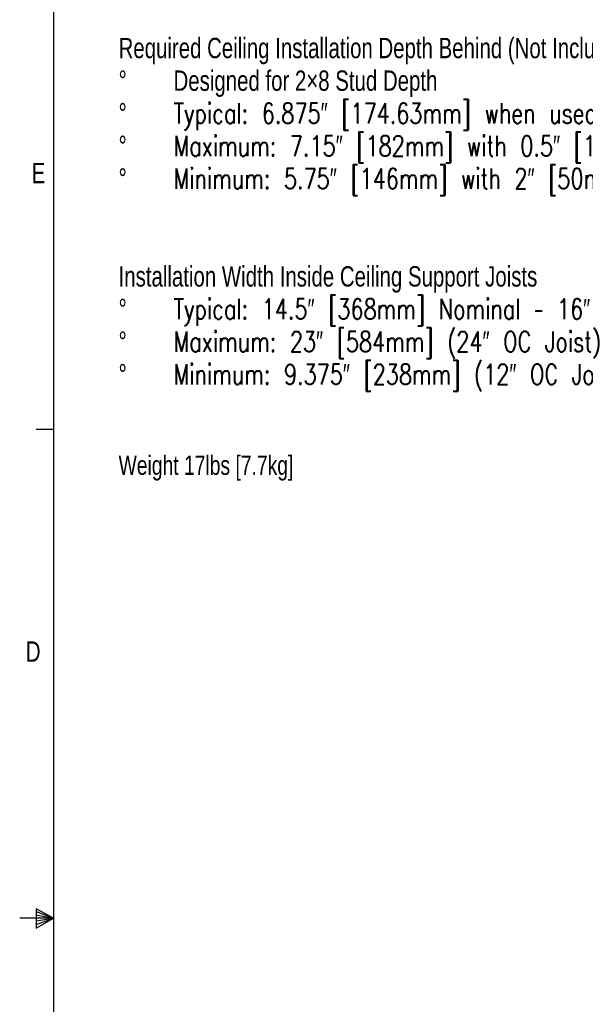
# Model space of a CAD drawing. Header units: inches. Extents: x 0.3 to 33.8, y 0.2 to 21.7.
# Tile 42 of 192: x 0.3 to 4.3, y 10.3 to 17.3. Entities that reach past the tile are written whole.
import ezdxf

# ---------------------------------------------------------------- set-up
doc = ezdxf.new("R2010")
doc.units = ezdxf.units.IN
doc.header["$MEASUREMENT"] = 0
doc.layers.add('BORDERS', color=7, linetype='Continuous')
doc.styles.add('SLDTEXTSTYLE0', font='TXT', dxfattribs={"width": 0.75})
doc.styles.add('SLDTEXTSTYLE1', font='TXT', dxfattribs={"width": 0.75, "bigfont": 'bigfont'})

# ---------------------------------------------------------------- blocks, each defined once
blk = doc.blocks.new('SW_NOTE_0_1')
at = {"layer": 'BORDERS', "color": 0, "attachment_point": 1}
for s, insert, char_height, style in [('Required Ceiling Installation Depth Behind (Not Including) Finished Surface', (0, 0.188), 0.145833, 'SLDTEXTSTYLE0'), ('%%d', (0, -0.0458), 0.14583, 'SLDTEXTSTYLE0'), ('Designed for 2×8 Stud Depth', (0.3937, -0.0458), 0.145833, 'SLDTEXTSTYLE0'), ('%%d', (0, -0.2796), 0.14583, 'SLDTEXTSTYLE0'), ('Typical: 6.875″ [174.63mm] when used with 5/8 [16mm] Drywall', (0.3937, -0.2796), 0.145833, 'SLDTEXTSTYLE1'), ('%%d', (0, -0.5135), 0.14583, 'SLDTEXTSTYLE0'), ('Maximum: 7.15″ [182mm] with 0.5″ [12.5mm] Solid Surface', (0.3937, -0.5135), 0.145833, 'SLDTEXTSTYLE1'), ('%%d', (0, -0.7473), 0.14583, 'SLDTEXTSTYLE0'), ('Minimum: 5.75″ [146mm] with 2″ [50mm] Solid Surface', (0.3937, -0.7473), 0.145833, 'SLDTEXTSTYLE1'), ('Installation Width Inside Ceiling Support Joists', (0, -1.4487), 0.145833, 'SLDTEXTSTYLE0'), ('%%d', (0, -1.6825), 0.14583, 'SLDTEXTSTYLE0'), ('Typical: 14.5″ [368mm] Nominal – 16″ OC Joist', (0.3937, -1.6825), 0.145833, 'SLDTEXTSTYLE1'), ('Maximum: 23″ [584mm] (24″ OC Joist)', (0.3937, -1.9163), 0.145833, 'SLDTEXTSTYLE1'), ('%%d', (0, -1.9163), 0.14583, 'SLDTEXTSTYLE0'), ('%%d', (0, -2.1502), 0.14583, 'SLDTEXTSTYLE0'), ('Minimum: 9.375″ [238mm] (12″ OC Joist)', (0.3937, -2.1502), 0.145833, 'SLDTEXTSTYLE1'), ('Weight 17lbs [7.7kg]', (0, -2.8063), 0.137795, 'SLDTEXTSTYLE0')]:
    blk.add_mtext(s, dxfattribs=dict(at, insert=insert, char_height=char_height, style=style))

msp = doc.modelspace()

# ---------------------------------------------------------------- linework, layer by layer
at = {"layer": 'BORDERS', "lineweight": 25}
msp.add_line((0.52288, 21.4106), (0.52288, 0.4106), dxfattribs=at)
at = {"layer": 'BORDERS'}
for p, q in [((0.52288, 14.4106), (0.39788, 14.4106)), ((0.39889, 10.97614), (0.39889, 10.83733)), ((0.52288, 10.9106), (0.39889, 10.97614)), ((0.39889, 10.95768), (0.52288, 10.9106)), ((0.52288, 10.9106), (0.27984, 10.9106)), ((0.39889, 10.93372), (0.52288, 10.9106)), ((0.39889, 10.83733), (0.52288, 10.9106)), ((0.39889, 10.86464), (0.52288, 10.9106)), ((0.39889, 10.89135), (0.52288, 10.9106))]:
    msp.add_line(p, q, dxfattribs=at)

# ---------------------------------------------------------------- block references
msp.add_blockref('SW_NOTE_0_1', (0.98833, 17.03046), dxfattribs=at)

# ---------------------------------------------------------------- texts
at = {"layer": 'BORDERS', "color": 7, "char_height": 0.14583, "attachment_point": 1, "style": 'SLDTEXTSTYLE0'}
for s, insert in [('E', (0.366, 16.32211)), ('D', (0.32371, 12.89318))]:
    msp.add_mtext(s, dxfattribs=dict(at, insert=insert))

doc.saveas('drawing.dxf')
